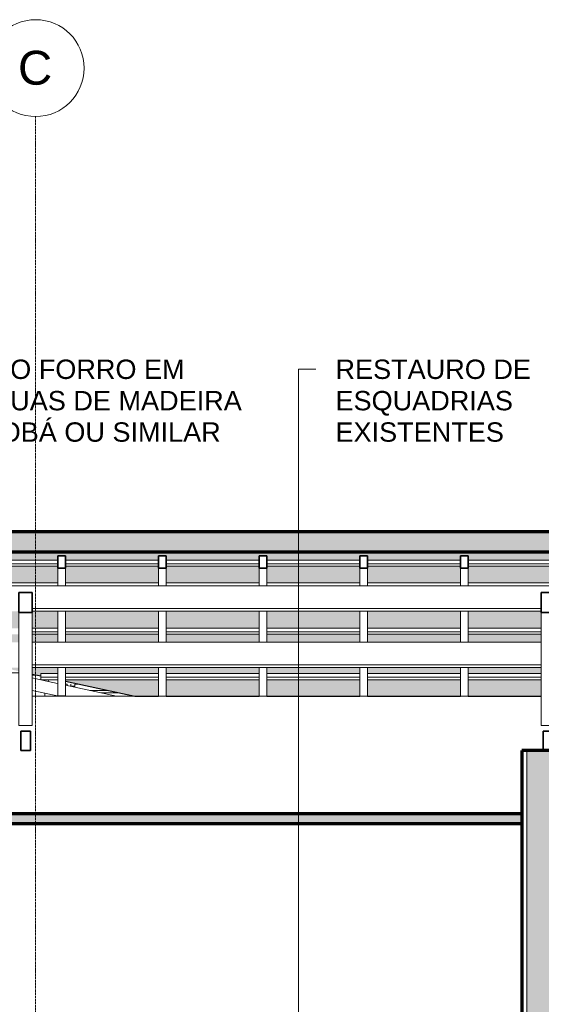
# Model space of a CAD drawing. Header units: millimetres. Extents: x -21497 to 35032, y -1993 to 8822.
# Tile 20 of 25: x 15792 to 18484, y 3738 to 8822. Entities that reach past the tile are written whole.
import ezdxf

# ---------------------------------------------------------------- set-up
doc = ezdxf.new("R2010")
doc.units = ezdxf.units.MM
doc.linetypes.add('_Traço - ponto', pattern=[16, 12, -2, 0, -2])
for name, color, linetype, lineweight in [('A-CLNG', 13, 'Continuous', 25), ('A-CLNG-PATT', 13, 'Continuous', 25), ('A-GENM', 13, 'Continuous', 18), ('A-GLAZ-CWMG', 51, 'Continuous', 18), ('A-ROOF', 132, 'Continuous', 25), ('A-ROOF-PATT', 132, 'Continuous', 25), ('A-WALL', 113, 'Continuous', 18), ('A-WALL-PATT', 111, 'Continuous', 70), ('G-ANNO-TEXT', 231, 'Continuous', 9), ('S-GRID', 1, 'Continuous', 9), ('S-GRID-IDEN', 1, 'Continuous', 9)]:
    doc.layers.add(name, color=color, linetype=linetype, lineweight=lineweight)
doc.styles.add('Arial_2', font='arial.ttf', dxfattribs={"height": 175})
doc.styles.add('Arial_3', font='arial.ttf', dxfattribs={"height": 100})

# ---------------------------------------------------------------- blocks, each defined once
blk = doc.blocks.new('Rectangular Mullion - 6x12 cm-3933961-CORTE F - MANTER _ CONSTRUIR')
at = {"layer": 'A-GLAZ-CWMG'}
for p, q in [((-12145.7, 5607.9), (-9518.5, 5607.9)), ((-9518.5, 5491.5), (-12145.7, 5491.5)), ((-12145.7, 5477), (-9518.5, 5477))]:
    blk.add_line(p, q, dxfattribs=at)
blk = doc.blocks.new('Rectangular Mullion - 2x5 cm-4253630-CORTE F - MANTER _ CONSTRUIR')
at = {"layer": 'A-GLAZ-CWMG'}
for p, q in [((-12101.2, 5426.5), (-12101.2, 5445.9)), ((-12101.2, 5445.9), (-12014, 5445.9)), ((-11974, 5445.9), (-11494.5, 5445.9)), ((-11454.5, 5445.9), (-10975, 5445.9)), ((-10935, 5445.9), (-10455.5, 5445.9)), ((-10415.5, 5445.9), (-9936, 5445.9)), ((-9896, 5445.9), (-9518.5, 5445.9)), ((-12101.2, 5414.3), (-12101.2, 5426.5)), ((-12014, 5426.5), (-12101.2, 5426.5)), ((-12101.2, 5414.3), (-12014, 5414.3)), ((-11494.5, 5426.5), (-11974, 5426.5)), ((-11974, 5414.3), (-11494.5, 5414.3)), ((-10975, 5426.5), (-11454.5, 5426.5)), ((-11454.5, 5414.3), (-10975, 5414.3)), ((-10455.5, 5426.5), (-10935, 5426.5)), ((-10935, 5414.3), (-10455.5, 5414.3)), ((-9936, 5426.5), (-10415.5, 5426.5)), ((-10415.5, 5414.3), (-9936, 5414.3)), ((-9518.5, 5426.5), (-9896, 5426.5)), ((-9896, 5414.3), (-9518.5, 5414.3))]:
    blk.add_line(p, q, dxfattribs=at)
blk = doc.blocks.new('Rectangular Mullion - 2x5 cm-4253632-CORTE F - MANTER _ CONSTRUIR')
at = {"layer": 'A-GLAZ-CWMG'}
for p, q in [((-12062.4, 5414.2), (-12064.4, 5405.3)), ((-12064.4, 5405.3), (-12015.5, 5394.7)), ((-12015.5, 5394.7), (-12014, 5401.5))]:
    blk.add_line(p, q, dxfattribs=at)
blk = doc.blocks.new('Rectangular Mullion - 2x5 cm-4253634-CORTE F - MANTER _ CONSTRUIR')
at = {"layer": 'A-GLAZ-CWMG'}
for p, q in [((-11966.4, 5391), (-11974, 5391)), ((-11904.2, 5391), (-11926.4, 5391))]:
    blk.add_line(p, q, dxfattribs=at)
blk = doc.blocks.new('Rectangular Mullion - 2x5 cm-4253668-CORTE F - MANTER _ CONSTRUIR')
at = {"layer": 'A-GLAZ-CWMG'}
for p, q in [((-12145.7, 5680.1), (-12014, 5680.1)), ((-12014, 5660.7), (-12145.7, 5660.7)), ((-12145.7, 5648.5), (-12014, 5648.5)), ((-11974, 5680.1), (-11494.5, 5680.1)), ((-11494.5, 5660.7), (-11974, 5660.7)), ((-11974, 5648.5), (-11494.5, 5648.5)), ((-11454.5, 5680.1), (-10975, 5680.1)), ((-10975, 5660.7), (-11454.5, 5660.7)), ((-11454.5, 5648.5), (-10975, 5648.5)), ((-10935, 5680.1), (-10455.5, 5680.1)), ((-10455.5, 5660.7), (-10935, 5660.7)), ((-10935, 5648.5), (-10455.5, 5648.5)), ((-10415.5, 5680.1), (-9936, 5680.1)), ((-9936, 5660.7), (-10415.5, 5660.7)), ((-10415.5, 5648.5), (-9936, 5648.5)), ((-9896, 5680.1), (-9518.5, 5680.1)), ((-9518.5, 5660.7), (-9896, 5660.7)), ((-9896, 5648.5), (-9518.5, 5648.5))]:
    blk.add_line(p, q, dxfattribs=at)
blk = doc.blocks.new('Rectangular Mullion - 2x5 cm-4253670-CORTE F - MANTER _ CONSTRUIR')
at = {"layer": 'A-GLAZ-CWMG'}
for p, q in [((-12493.5, 5914.3), (-12014, 5914.3)), ((-11974, 5914.3), (-11494.5, 5914.3)), ((-11454.5, 5914.3), (-10975, 5914.3)), ((-10935, 5914.3), (-10455.5, 5914.3)), ((-10415.5, 5914.3), (-9936, 5914.3)), ((-9896, 5914.3), (-9416.6, 5914.3))]:
    blk.add_line(p, q, dxfattribs=at)
blk = doc.blocks.new('Rectangular Mullion - 2x5 cm-4253671-CORTE F - MANTER _ CONSTRUIR')
at = {"layer": 'A-GLAZ-CWMG'}
for p, q in [((-12493.5, 6031.4), (-12014, 6031.4)), ((-12014, 6012), (-12493.5, 6012)), ((-12493.5, 5999.8), (-12014, 5999.8)), ((-11974, 6031.4), (-11494.5, 6031.4)), ((-11494.5, 6012), (-11974, 6012)), ((-11974, 5999.8), (-11494.5, 5999.8)), ((-11454.5, 6031.4), (-10975, 6031.4)), ((-10975, 6012), (-11454.5, 6012)), ((-11454.5, 5999.8), (-10975, 5999.8)), ((-10935, 6031.4), (-10455.5, 6031.4)), ((-10455.5, 6012), (-10935, 6012)), ((-10935, 5999.8), (-10455.5, 5999.8)), ((-10415.5, 6031.4), (-9936, 6031.4)), ((-9936, 6012), (-10415.5, 6012)), ((-10415.5, 5999.8), (-9936, 5999.8)), ((-9896, 6031.4), (-9416.6, 6031.4)), ((-9416.6, 6012), (-9896, 6012)), ((-9896, 5999.8), (-9416.6, 5999.8))]:
    blk.add_line(p, q, dxfattribs=at)
blk = doc.blocks.new('Rectangular Mullion - 6x12 cm-3933962-CORTE F - MANTER _ CONSTRUIR')
at = {"layer": 'A-GLAZ-CWMG'}
for p, q in [((-14592.2, 5899), (-6390.1, 5899)), ((-9518.5, 5782.6), (-12145.7, 5782.6)), ((-12145.7, 5768), (-9518.5, 5768))]:
    blk.add_line(p, q, dxfattribs=at)
blk = doc.blocks.new('Rectangular Mullion - 4x6_3-3931054-CORTE F - MANTER _ CONSTRUIR')
at = {"layer": 'A-GLAZ-CWMG', "lineweight": 35}
for p, q in [((-8357.6, 6054.5), (-8377.6, 6054.5)), ((-8377.6, 6054.5), (-8377.6, 5989.6)), ((-8337.6, 6054.5), (-8357.6, 6054.5)), ((-8337.6, 5989.6), (-8337.6, 6054.5)), ((-8377.6, 5989.6), (-8337.6, 5989.6))]:
    blk.add_line(p, q, dxfattribs=at)
at = {"layer": 'A-GLAZ-CWMG'}
for p, q in [((-8377.6, 5899), (-8377.6, 5989.6)), ((-8337.6, 5899), (-8337.6, 5989.6)), ((-8377.6, 5607.9), (-8377.6, 5767.5)), ((-8337.6, 5607.9), (-8337.6, 5767.5)), ((-8377.6, 5328.7), (-8377.6, 5477)), ((-8337.6, 5328.7), (-8337.6, 5477))]:
    blk.add_line(p, q, dxfattribs=at)
blk = doc.blocks.new('Rectangular Mullion - 4x6_3-3931055-CORTE F - MANTER _ CONSTRUIR')
at = {"layer": 'A-GLAZ-CWMG', "lineweight": 35}
for p, q in [((-11994, 6054.5), (-12014, 6054.5)), ((-12014, 6054.5), (-12014, 5989.6)), ((-11974, 6054.5), (-11994, 6054.5)), ((-11974, 5989.6), (-11974, 6054.5)), ((-12014, 5989.6), (-11974, 5989.6))]:
    blk.add_line(p, q, dxfattribs=at)
at = {"layer": 'A-GLAZ-CWMG'}
for p, q in [((-12014, 5899), (-12014, 5989.6)), ((-11974, 5899), (-11974, 5989.6)), ((-12014, 5607.9), (-12014, 5767.5)), ((-11974, 5607.9), (-11974, 5767.5)), ((-12014, 5330), (-12014, 5477)), ((-11974, 5330), (-11974, 5477)), ((-11974, 5330), (-12014, 5330))]:
    blk.add_line(p, q, dxfattribs=at)
blk = doc.blocks.new('Rectangular Mullion - 4x6_3-V19-CORTE F - MANTER _ CONSTRUIR')
at = {"layer": 'A-GLAZ-CWMG'}
for p, q in [((-12145.7, 5423), (-12064.4, 5405.3)), ((-12015.5, 5394.7), (-12014, 5394.4)), ((-12008.4, 5328.7), (-12145.7, 5358.5)), ((-11974, 5385.7), (-11711.3, 5328.7))]:
    blk.add_line(p, q, dxfattribs=at)
blk = doc.blocks.new('Rectangular Mullion - 4x6_3-3931222-CORTE F - MANTER _ CONSTRUIR')
at = {"layer": 'A-GLAZ-CWMG'}
for p, q in [((-11966.4, 5391), (-11966.4, 5384.1)), ((-11946.4, 5380.6), (-11946.4, 5391)), ((-11926.4, 5380.6), (-11926.4, 5391)), ((-11946.4, 5380.6), (-11950.5, 5380.6)), ((-11926.4, 5380.6), (-11946.4, 5380.6)), ((-11926.4, 5375.4), (-11926.4, 5380.6))]:
    blk.add_line(p, q, dxfattribs=at)
blk = doc.blocks.new('Rectangular Mullion - 6x12 cm-4252792-CORTE F - MANTER _ CONSTRUIR')
at = {"layer": 'A-GLAZ-CWMG'}
for p, q in [((-12215.7, 5450.1), (-12270.8, 5450.1)), ((-12477.3, 5428.4), (-12477.3, 5430.4)), ((-12420.5, 5418.1), (-12420.5, 5416)), ((-12119.7, 5437.8), (-12145.7, 5437.8))]:
    blk.add_line(p, q, dxfattribs=at)
blk = doc.blocks.new('tesoura - tesoura-4026580-CORTE F - MANTER _ CONSTRUIR')
at = {"layer": 'A-GENM', "lineweight": 35}
for p, q in [((-9448.5, 5863.8), (-9518.5, 5863.8)), ((-9518.5, 5863.8), (-9518.5, 5760.8)), ((-9448.5, 5760.8), (-9448.5, 5863.8)), ((-9518.5, 5760.8), (-9448.5, 5760.8)), ((-9458.5, 5147.8), (-9508.5, 5147.8)), ((-9508.5, 5147.8), (-9508.5, 5047.8)), ((-9458.5, 5047.8), (-9458.5, 5147.8)), ((-9508.5, 5047.8), (-9458.5, 5047.8))]:
    blk.add_line(p, q, dxfattribs=at)
at = {"layer": 'A-GENM'}
for p, q in [((-9518.5, 5177.3), (-9518.5, 5760.8)), ((-9448.5, 5760.8), (-9448.5, 5177.3)), ((-9518.5, 5177.3), (-9448.5, 5177.3))]:
    blk.add_line(p, q, dxfattribs=at)
blk = doc.blocks.new('tesoura1 - tesoura-4027799-CORTE F - MANTER _ CONSTRUIR')
at = {"layer": 'A-GENM', "lineweight": 35}
for p, q in [((-12145.7, 5863.8), (-12215.7, 5863.8)), ((-12215.7, 5863.8), (-12215.7, 5760.8)), ((-12145.7, 5760.8), (-12145.7, 5863.8)), ((-12215.7, 5760.8), (-12145.7, 5760.8)), ((-12155.7, 5147.8), (-12205.7, 5147.8)), ((-12205.7, 5147.8), (-12205.7, 5047.8)), ((-12155.7, 5047.8), (-12155.7, 5147.8)), ((-12205.7, 5047.8), (-12155.7, 5047.8))]:
    blk.add_line(p, q, dxfattribs=at)
at = {"layer": 'A-GENM'}
for p, q in [((-12215.7, 5177.3), (-12215.7, 5760.8)), ((-12145.7, 5760.8), (-12145.7, 5177.3)), ((-12215.7, 5177.3), (-12145.7, 5177.3))]:
    blk.add_line(p, q, dxfattribs=at)
blk = doc.blocks.new('Rectangular Mullion - 6x12 cm-4252868-CORTE F - MANTER _ CONSTRUIR')
at = {"layer": 'A-GLAZ-CWMG'}
for p, q in [((-12081.5, 5344.6), (-12081.5, 5328.7)), ((-11754.9, 5358.6), (-11849.1, 5358.6)), ((-11698.1, 5346.3), (-11792.3, 5346.3))]:
    blk.add_line(p, q, dxfattribs=at)
blk = doc.blocks.new('Grid - Head Grid-11506-CORTE F - MANTER _ CONSTRUIR')
at = {"layer": 'S-GRID-IDEN'}
blk.add_circle((-673.5, 8571.9), 250, dxfattribs=at)

msp = doc.modelspace()

# ---------------------------------------------------------------- hatches: boundary and pattern name
at = {"layer": 'A-CLNG-PATT', "lineweight": 18}
msp.add_hatch(color=171, dxfattribs=at).paths.add_polyline_path([(10003.874, 4671.934), (18383.874, 4671.934), (18383.874, 4721.934), (10003.874, 4721.934), (10003.874, 4687.267)], flags=0)
at = {"layer": 'A-ROOF-PATT', "lineweight": 18}
msp.add_hatch(color=171, dxfattribs=at).paths.add_polyline_path([(9396.725, 5328.7), (12891.04, 6086.799), (12944.763, 6075.143), (21654.619, 6075.143), (24320.256, 5328.765), (24347.219, 5425.061), (21657.364, 6178.221), (12941.3, 6178.221), (12891.04, 6189.125), (9369.9, 5425.206), (9390.837, 5328.7)], flags=0)
at = {"layer": 'A-ROOF-PATT'}
h = msp.add_hatch(color=151, dxfattribs=at)
h.paths.add_polyline_path([(23475.686, 5328.765), (23530.593, 5328.765), (23301.266, 5392.976), (23301.266, 5328.765), (23399.483, 5328.765)], flags=0)
h.paths.add_polyline_path([(20703.793, 5328.765), (21183.288, 5328.765), (21183.288, 5414.337), (20703.793, 5414.337)], flags=0)
h.paths.add_polyline_path([(23009.342, 5328.765), (23261.266, 5328.765), (23261.266, 5404.176), (23224.978, 5414.337), (22781.772, 5414.337), (22781.772, 5328.765)], flags=0)
h.paths.add_polyline_path([(22741.772, 5328.765), (22741.772, 5414.337), (22262.277, 5414.337), (22262.277, 5328.765), (22740.368, 5328.765)], flags=0)
h.paths.add_polyline_path([(21223.288, 5328.765), (21702.782, 5328.765), (21702.782, 5414.337), (21223.288, 5414.337)], flags=0)
h.paths.add_polyline_path([(20663.793, 5328.765), (20663.793, 5414.337), (20184.299, 5414.337), (20184.299, 5328.765), (20534.416, 5328.765)], flags=0)
h.paths.add_polyline_path([(24320.256, 5328.765), (23945.345, 5433.74), (23945.345, 5414.337), (23940.536, 5414.337), (24246.151, 5328.765), (24320.25, 5328.765)], flags=0)
h.paths.add_polyline_path([(22005.051, 5328.765), (22222.277, 5328.765), (22222.277, 5414.337), (21742.782, 5414.337), (21742.782, 5328.765), (21821.222, 5328.765)], flags=0)
h.paths.add_polyline_path([(20144.299, 5328.765), (20144.299, 5414.337), (19664.804, 5414.337), (19664.804, 5328.765), (19799.098, 5328.765)], flags=0)
h.paths.add_polyline_path([(17960.805, 5328.765), (18066.32, 5328.765), (18066.32, 5414.337), (17586.826, 5414.337), (17586.826, 5328.765), (17593.146, 5328.765)], flags=0)
h.paths.add_polyline_path([(18106.32, 5328.765), (18483.874, 5328.765), (18483.874, 5414.337), (18106.32, 5414.337)], flags=0)
h.paths.add_polyline_path([(16507.836, 5328.765), (16507.836, 5414.337), (16028.342, 5414.337), (16028.342, 5406.154), (16385.055, 5328.765), (16490.17, 5328.765)], flags=0)
h.paths.add_polyline_path([(16582.084, 5328.765), (17027.331, 5328.765), (17027.331, 5414.337), (16547.836, 5414.337), (16547.836, 5328.765)], flags=0)
h.paths.add_polyline_path([(18553.874, 5328.765), (18585.815, 5328.765), (18585.815, 5414.337), (18553.874, 5414.337)], flags=0)
h.paths.add_polyline_path([(19624.804, 5328.765), (19624.804, 5414.337), (19145.309, 5414.337), (19145.309, 5328.765), (19431.44, 5328.765)], flags=0)
h.paths.add_polyline_path([(18696.122, 5328.765), (19105.309, 5328.765), (19105.309, 5414.337), (18625.815, 5414.337), (18625.815, 5328.765)], flags=0)
h.paths.add_polyline_path([(17067.331, 5328.765), (17546.826, 5328.765), (17546.826, 5414.337), (17067.331, 5414.337), (17067.331, 5362.394)], flags=0)
h.paths.add_polyline_path([(15901.192, 5433.74), (15901.192, 5445.867), (15988.342, 5445.867), (15988.342, 5476.967), (15856.62, 5476.967), (15856.62, 5443.41)], flags=0)
h.paths.add_polyline_path([(23054.694, 5445.867), (23112.373, 5445.867), (23001.3, 5476.967), (22781.772, 5476.967), (22781.772, 5445.867), (23009.342, 5445.867)], flags=0)
h.paths.add_polyline_path([(22740.368, 5445.867), (22741.772, 5445.867), (22741.772, 5476.967), (22262.277, 5476.967), (22262.277, 5445.867), (22450.156, 5445.867)], flags=0)
h.paths.add_polyline_path([(16122.511, 5445.867), (16507.836, 5445.867), (16507.836, 5476.967), (16028.342, 5476.967), (16028.342, 5445.867)], flags=0)
h.paths.add_polyline_path([(19063.781, 5445.867), (19105.309, 5445.867), (19105.309, 5476.967), (18625.815, 5476.967), (18625.815, 5445.867), (18696.122, 5445.867)], flags=0)
h.paths.add_polyline_path([(21821.222, 5445.867), (22222.277, 5445.867), (22222.277, 5476.967), (21742.782, 5476.967), (21742.782, 5445.867)], flags=0)
h.paths.add_polyline_path([(21702.782, 5445.867), (21702.782, 5476.967), (21223.288, 5476.967), (21223.288, 5445.867), (21637.392, 5445.867)], flags=0)
h.paths.add_polyline_path([(18328.463, 5445.867), (18483.874, 5445.867), (18483.874, 5476.967), (18106.32, 5476.967), (18106.32, 5445.867)], flags=0)
h.paths.add_polyline_path([(19145.309, 5445.867), (19624.804, 5445.867), (19624.804, 5476.967), (19145.309, 5476.967)], flags=0)
h.paths.add_polyline_path([(16547.836, 5445.867), (17027.331, 5445.867), (17027.331, 5476.967), (16547.836, 5476.967)], flags=0)
h.paths.add_polyline_path([(21183.288, 5445.867), (21183.288, 5476.967), (20703.793, 5476.967), (20703.793, 5445.867), (20902.075, 5445.867)], flags=0)
h.paths.add_polyline_path([(20663.793, 5445.867), (20663.793, 5476.967), (20184.299, 5476.967), (20184.299, 5445.867), (20534.416, 5445.867)], flags=0)
h.paths.add_polyline_path([(23827.93, 5445.867), (23856.412, 5445.867), (23859.729, 5457.712), (23447.351, 5573.178), (23442.029, 5553.919), (23690.872, 5484.243)], flags=0)
h.paths.add_polyline_path([(18066.32, 5445.867), (18066.32, 5476.967), (17586.826, 5476.967), (17586.826, 5445.867), (17960.805, 5445.867)], flags=0)
h.paths.add_polyline_path([(20144.299, 5445.867), (20144.299, 5476.967), (19664.804, 5476.967), (19664.804, 5445.867), (19799.098, 5445.867)], flags=0)
h.paths.add_polyline_path([(17067.331, 5445.867), (17546.826, 5445.867), (17546.826, 5476.967), (17067.331, 5476.967)], flags=0)
h.paths.add_polyline_path([(18553.874, 5445.867), (18585.815, 5445.867), (18585.815, 5476.967), (18553.874, 5476.967)], flags=0)
h.paths.add_polyline_path([(15786.62, 5458.596), (15786.62, 5476.967), (15701.945, 5476.967), (15785.831, 5458.768)], flags=0)
h.paths.add_polyline_path([(23393.815, 5567.419), (23399.203, 5586.66), (23108.904, 5667.943), (23108.904, 5648.541), (23104.095, 5648.541), (23276.386, 5600.299), (23301.266, 5600.299), (23301.266, 5593.333), (23393.81, 5567.42)], flags=0)
h.paths.add_polyline_path([(19624.804, 5607.936), (19624.804, 5648.541), (19145.309, 5648.541), (19145.309, 5607.936), (19431.44, 5607.936)], flags=0)
h.paths.add_polyline_path([(19664.804, 5607.936), (20144.299, 5607.936), (20144.299, 5648.541), (19664.804, 5648.541)], flags=0)
h.paths.add_polyline_path([(16547.836, 5607.936), (17027.331, 5607.936), (17027.331, 5648.541), (16547.836, 5648.541)], flags=0)
h.paths.add_polyline_path([(22015.255, 5607.936), (22222.277, 5607.936), (22222.277, 5648.541), (21742.782, 5648.541), (21742.782, 5607.936), (22005.051, 5607.936)], flags=0)
h.paths.add_polyline_path([(16507.836, 5607.936), (16507.836, 5648.541), (16028.342, 5648.541), (16028.342, 5607.936), (16490.17, 5607.936)], flags=0)
h.paths.add_polyline_path([(21183.288, 5607.936), (21183.288, 5648.541), (20703.793, 5648.541), (20703.793, 5607.936), (20902.075, 5607.936)], flags=0)
h.paths.add_polyline_path([(17960.805, 5607.936), (18066.32, 5607.936), (18066.32, 5648.541), (17586.826, 5648.541), (17586.826, 5607.936), (17593.146, 5607.936)], flags=0)
h.paths.add_polyline_path([(15988.342, 5607.936), (15988.342, 5648.541), (15856.62, 5648.541), (15856.62, 5607.936)], flags=0)
h.paths.add_polyline_path([(22262.277, 5607.936), (22533.553, 5607.936), (22388.537, 5648.541), (22262.277, 5648.541)], flags=0)
h.paths.add_polyline_path([(15786.62, 5607.936), (15786.62, 5648.541), (15508.847, 5648.541), (15508.847, 5607.936), (15754.852, 5607.936)], flags=0)
h.paths.add_polyline_path([(20534.416, 5607.936), (20663.793, 5607.936), (20663.793, 5648.541), (20184.299, 5648.541), (20184.299, 5607.936)], flags=0)
h.paths.add_polyline_path([(21223.288, 5607.936), (21702.782, 5607.936), (21702.782, 5648.541), (21223.288, 5648.541)], flags=0)
h.paths.add_polyline_path([(17225.487, 5607.936), (17546.826, 5607.936), (17546.826, 5648.541), (17067.331, 5648.541), (17067.331, 5607.936)], flags=0)
h.paths.add_polyline_path([(15098.266, 5607.936), (15468.847, 5607.936), (15468.847, 5648.541), (14989.353, 5648.541), (14989.353, 5631.565)], flags=0)
h.paths.add_polyline_path([(18625.815, 5607.936), (19105.309, 5607.936), (19105.309, 5648.541), (18625.815, 5648.541)], flags=0)
h.paths.add_polyline_path([(18106.32, 5607.936), (18483.874, 5607.936), (18483.874, 5648.541), (18106.32, 5648.541)], flags=0)
h.paths.add_polyline_path([(18585.815, 5607.936), (18585.815, 5648.541), (18553.874, 5648.541), (18553.874, 5607.936)], flags=0)
h.paths.add_polyline_path([(14949.353, 5640.243), (14949.353, 5648.541), (14911.108, 5648.541)], flags=0)
h.paths.add_polyline_path([(14821.674, 5667.943), (14821.674, 5680.07), (14949.353, 5680.07), (14949.353, 5768.01), (14469.858, 5767.47), (14469.858, 5744.271), (14751.71, 5683.122)], flags=0)
h.paths.add_polyline_path([(20902.075, 5680.07), (21183.288, 5680.07), (21183.288, 5768.01), (20703.793, 5767.47), (20703.793, 5680.07)], flags=0)
h.paths.add_polyline_path([(21269.733, 5680.07), (21702.782, 5680.07), (21702.782, 5768.01), (21223.288, 5767.47), (21223.288, 5680.07)], flags=0)
h.paths.add_polyline_path([(20663.793, 5680.07), (20663.793, 5768.01), (20184.299, 5767.47), (20184.299, 5680.07), (20534.416, 5680.07)], flags=0)
h.paths.add_polyline_path([(17960.805, 5680.07), (18066.32, 5680.07), (18066.32, 5768.01), (17586.826, 5767.47), (17586.826, 5680.07), (17593.146, 5680.07)], flags=0)
h.paths.add_polyline_path([(21742.782, 5680.07), (22222.277, 5680.07), (22222.277, 5695.093), (21961.862, 5768.01), (21742.782, 5767.47), (21742.782, 5765.758)], flags=0)
h.paths.add_polyline_path([(18106.32, 5680.07), (18483.874, 5680.07), (18483.874, 5768.01), (18106.32, 5767.47)], flags=0)
h.paths.add_polyline_path([(23054.694, 5680.07), (23065.594, 5680.07), (22986.824, 5702.126), (22981.503, 5682.866), (22991.489, 5680.07)], flags=0)
h.paths.add_polyline_path([(20144.299, 5680.07), (20144.299, 5768.01), (19664.804, 5767.47), (19664.804, 5680.07), (19799.098, 5680.07)], flags=0)
h.paths.add_polyline_path([(19063.781, 5680.07), (19105.309, 5680.07), (19105.309, 5768.01), (18625.815, 5767.47), (18625.815, 5680.07), (18696.122, 5680.07)], flags=0)
h.paths.add_polyline_path([(16122.511, 5680.07), (16507.836, 5680.07), (16507.836, 5768.01), (16028.342, 5767.47), (16028.342, 5680.07)], flags=0)
h.paths.add_polyline_path([(22275.931, 5680.07), (22262.277, 5683.893), (22262.277, 5680.07)], flags=0)
h.paths.add_polyline_path([(17546.826, 5680.07), (17546.826, 5768.01), (17067.331, 5767.47), (17067.331, 5680.07), (17225.487, 5680.07)], flags=0)
h.paths.add_polyline_path([(19624.804, 5680.07), (19624.804, 5768.01), (19145.309, 5767.47), (19145.309, 5680.07), (19431.44, 5680.07)], flags=0)
h.paths.add_polyline_path([(16547.836, 5680.07), (17027.331, 5680.07), (17027.331, 5768.01), (16547.836, 5767.47)], flags=0)
h.paths.add_polyline_path([(15988.342, 5680.07), (15988.342, 5768.01), (15856.62, 5767.47), (15856.62, 5680.07)], flags=0)
h.paths.add_polyline_path([(18585.815, 5680.07), (18585.815, 5768.01), (18553.874, 5767.47), (18553.874, 5680.07)], flags=0)
h.paths.add_polyline_path([(15786.62, 5680.07), (15786.62, 5768.01), (15508.847, 5767.47), (15508.847, 5680.07), (15754.852, 5680.07)], flags=0)
h.paths.add_polyline_path([(14989.353, 5680.07), (15468.847, 5680.07), (15468.847, 5768.01), (14989.353, 5767.47), (14989.353, 5713.191)], flags=0)
h.paths.add_polyline_path([(22933.289, 5696.366), (22938.676, 5715.607), (22526.298, 5831.073), (22520.976, 5811.814), (22756.892, 5745.757), (22781.772, 5745.757), (22781.772, 5738.791), (22933.283, 5696.368)], flags=0)
h.paths.add_polyline_path([(14429.858, 5752.949), (14429.858, 5768.01), (14362.927, 5767.47)], flags=0)
h.paths.add_polyline_path([(22472.762, 5825.314), (22478.15, 5844.555), (22272.462, 5902.147), (22272.462, 5882.744), (22267.653, 5882.744), (22472.757, 5825.315)], flags=0)
h.paths.add_polyline_path([(13742.156, 5902.147), (13742.156, 5914.274), (13910.363, 5914.274), (13910.363, 5999.846), (13430.869, 5999.846), (13430.869, 5969.682), (13472.883, 5960.566)], flags=0)
h.paths.add_polyline_path([(18043.119, 5914.274), (18066.32, 5914.274), (18066.32, 5999.846), (17586.826, 5999.846), (17586.826, 5914.274)], flags=0)
h.paths.add_polyline_path([(18106.32, 5914.274), (18585.815, 5914.274), (18585.815, 5999.846), (18106.32, 5999.846), (18106.32, 5989.609)], flags=0)
h.paths.add_polyline_path([(18625.815, 5914.274), (19105.309, 5914.274), (19105.309, 5999.846), (18625.815, 5999.846), (18625.815, 5989.609)], flags=0)
h.paths.add_polyline_path([(14429.858, 5914.274), (14429.858, 5999.846), (13950.363, 5999.846), (13950.363, 5914.274), (14212.206, 5914.274)], flags=0)
h.paths.add_polyline_path([(14469.858, 5914.274), (14949.353, 5914.274), (14949.353, 5999.846), (14469.858, 5999.846), (14469.858, 5989.609)], flags=0)
h.paths.add_polyline_path([(20184.299, 5914.274), (20663.793, 5914.274), (20663.793, 5999.846), (20184.299, 5999.846), (20184.299, 5989.609)], flags=0)
h.paths.add_polyline_path([(14989.353, 5914.274), (15468.847, 5914.274), (15468.847, 5999.846), (14989.353, 5999.846), (14989.353, 5989.609)], flags=0)
h.paths.add_polyline_path([(17027.331, 5914.274), (17027.331, 5999.846), (16547.836, 5999.846), (16547.836, 5914.274), (17004.129, 5914.274)], flags=0)
h.paths.add_polyline_path([(20144.299, 5914.274), (20144.299, 5999.846), (19664.804, 5999.846), (19664.804, 5914.274), (20121.097, 5914.274)], flags=0)
h.paths.add_polyline_path([(15508.847, 5914.274), (15988.342, 5914.274), (15988.342, 5999.846), (15508.847, 5999.846), (15508.847, 5989.609)], flags=0)
h.paths.add_polyline_path([(19624.804, 5914.274), (19624.804, 5999.846), (19145.309, 5999.846), (19145.309, 5914.274), (19601.602, 5914.274)], flags=0)
h.paths.add_polyline_path([(16028.342, 5914.274), (16507.836, 5914.274), (16507.836, 5999.846), (16028.342, 5999.846), (16028.342, 5989.609)], flags=0)
h.paths.add_polyline_path([(17546.826, 5914.274), (17546.826, 5999.846), (17067.331, 5999.846), (17067.331, 5914.274), (17523.624, 5914.274)], flags=0)
h.paths.add_polyline_path([(22155.048, 5914.274), (22229.152, 5914.274), (22065.771, 5960.021), (22060.45, 5940.761), (22065.771, 5939.271)], flags=0)
h.paths.add_polyline_path([(20703.793, 5914.274), (21183.288, 5914.274), (21183.288, 5999.846), (20703.793, 5999.846), (20703.793, 5989.609)], flags=0)
h.paths.add_polyline_path([(21993.466, 5914.274), (22005.213, 5956.227), (22012.236, 5954.261), (22017.623, 5973.502), (21854.242, 6019.249), (21854.242, 5999.846), (21742.782, 5999.846), (21742.782, 5967.995), (21934.645, 5914.274), (21988.226, 5914.274)], flags=0)
h.paths.add_polyline_path([(21223.288, 5914.274), (21609.036, 5914.274), (21593.647, 5987.527), (21673.026, 5987.527), (21702.782, 5979.195), (21702.782, 5999.846), (21223.288, 5999.846), (21223.288, 5989.609)], flags=0)
h.paths.add_polyline_path([(13390.869, 5978.36), (13390.869, 5999.846), (13291.831, 5999.846), (13339.019, 5989.609)], flags=0)
h.paths.add_polyline_path([(13202.398, 6019.249), (13202.398, 6031.376), (13390.869, 6031.376), (13390.869, 6054.547), (13430.869, 6054.547), (13430.869, 6031.376), (13910.363, 6031.376), (13910.363, 6054.547), (13950.363, 6054.547), (13950.363, 6031.376), (14429.858, 6031.376), (14429.858, 6054.547), (14469.858, 6054.547), (14469.858, 6031.376), (14949.353, 6031.376), (14949.353, 6054.547), (14989.353, 6054.547), (14989.353, 6031.376), (15468.847, 6031.376), (15468.847, 6054.547), (15508.847, 6054.547), (15508.847, 6031.376), (15988.342, 6031.376), (15988.342, 6054.547), (16028.342, 6054.547), (16028.342, 6031.376), (16507.836, 6031.376), (16507.836, 6054.547), (16547.836, 6054.547), (16547.836, 6031.376), (17027.331, 6031.376), (17027.331, 6054.547), (17067.331, 6054.547), (17067.331, 6031.376), (17546.826, 6031.376), (17546.826, 6054.547), (17586.826, 6054.547), (17586.826, 6031.376), (18066.32, 6031.376), (18066.32, 6054.547), (18106.32, 6054.547), (18106.32, 6031.376), (18585.815, 6031.376), (18585.815, 6054.547), (18625.815, 6054.547), (18625.815, 6031.376), (19105.309, 6031.376), (19105.309, 6054.547), (19145.309, 6054.547), (19145.309, 6031.376), (19624.804, 6031.376), (19624.804, 6054.547), (19664.804, 6054.547), (19664.804, 6031.376), (20144.299, 6031.376), (20144.299, 6054.547), (20184.299, 6054.547), (20184.299, 6031.376), (20663.793, 6031.376), (20663.793, 6054.547), (20703.793, 6054.547), (20703.793, 6031.376), (21183.288, 6031.376), (21183.288, 6054.547), (21223.288, 6054.547), (21223.288, 6031.376), (21702.782, 6031.376), (21702.782, 6036.674), (21742.782, 6036.674), (21742.782, 6031.376), (21810.932, 6031.376), (21654.619, 6075.143), (12944.763, 6075.143), (13181.241, 6023.839)], flags=0)
at = {"layer": 'A-WALL-PATT'}
msp.add_hatch(color=256, dxfattribs=at).paths.add_polyline_path([(18558.874, 0), (18558.874, 5048.7), (18408.874, 5048.7), (18408.874, 0)], flags=0)

# ---------------------------------------------------------------- linework, layer by layer
at = {"layer": 'A-CLNG', "color": 7, "lineweight": 70}
for p, q in [((18383.874, 4721.934), (10003.874, 4721.934)), ((10003.874, 4671.934), (18383.874, 4671.934))]:
    msp.add_line(p, q, dxfattribs=at)
at = {"layer": 'A-ROOF', "color": 7, "lineweight": 70}
for p, q in [((21657.364, 6178.221), (12941.3, 6178.221)), ((12944.763, 6075.143), (21654.619, 6075.143))]:
    msp.add_line(p, q, dxfattribs=at)
at = {"layer": 'A-ROOF', "color": 5}
for p, q in [((15856.62, 5443.41), (15901.192, 5433.74)), ((16028.342, 5406.154), (16385.055, 5328.765)), ((16385.055, 5328.765), (16507.836, 5328.765)), ((16547.836, 5328.765), (17027.331, 5328.765)), ((17067.331, 5328.765), (17546.826, 5328.765)), ((17586.826, 5328.765), (18066.32, 5328.765)), ((18106.32, 5328.765), (18483.874, 5328.765))]:
    msp.add_line(p, q, dxfattribs=at)
at = {"layer": 'A-WALL'}
for p, q in [((18483.874, 5328.7), (15856.62, 5328.7)), ((18386.374, 5048.7), (18386.374, 0)), ((18408.874, 5048.7), (18408.874, 0))]:
    msp.add_line(p, q, dxfattribs=at)
at = {"layer": 'A-WALL', "lineweight": 70}
for p, q in [((18383.874, 5048.7), (18383.874, 1030)), ((18583.874, 5048.7), (18383.874, 5048.7))]:
    msp.add_line(p, q, dxfattribs=at)
at = {"layer": 'G-ANNO-TEXT', "color": 250}
for p, q in [((17230.479, 7016.95), (17319.969, 7016.95)), ((17230.479, 2842.688), (17230.479, 7016.95))]:
    msp.add_line(p, q, dxfattribs=at)
at = {"layer": 'S-GRID', "linetype": '_Traço - ponto'}
msp.add_line((15873.874, -1993.067), (15873.874, 8321.869), dxfattribs=at)

# ---------------------------------------------------------------- block references
at = {"layer": 'A-GENM'}
for name in ['tesoura1 - tesoura-4027799-CORTE F - MANTER _ CONSTRUIR', 'tesoura - tesoura-4026580-CORTE F - MANTER _ CONSTRUIR']:
    msp.add_blockref(name, (28002.366, 0), dxfattribs=at)
at = {"layer": 'A-GLAZ-CWMG'}
for name, p in [('Rectangular Mullion - 4x6_3-3931055-CORTE F - MANTER _ CONSTRUIR', (28002.366, 0)), ('Rectangular Mullion - 4x6_3-3931054-CORTE F - MANTER _ CONSTRUIR', (24885.398, 0)), ('Rectangular Mullion - 4x6_3-3931054-CORTE F - MANTER _ CONSTRUIR', (25404.893, 0)), ('Rectangular Mullion - 4x6_3-3931054-CORTE F - MANTER _ CONSTRUIR', (25924.387, 0)), ('Rectangular Mullion - 4x6_3-3931054-CORTE F - MANTER _ CONSTRUIR', (26443.882, 0)), ('Rectangular Mullion - 2x5 cm-4253671-CORTE F - MANTER _ CONSTRUIR', (28002.366, 0)), ('Rectangular Mullion - 6x12 cm-3933962-CORTE F - MANTER _ CONSTRUIR', (28002.366, 0)), ('Rectangular Mullion - 2x5 cm-4253670-CORTE F - MANTER _ CONSTRUIR', (28002.366, 0)), ('Rectangular Mullion - 2x5 cm-4253668-CORTE F - MANTER _ CONSTRUIR', (28002.366, 0)), ('Rectangular Mullion - 6x12 cm-3933961-CORTE F - MANTER _ CONSTRUIR', (28002.366, 0)), ('Rectangular Mullion - 6x12 cm-4252792-CORTE F - MANTER _ CONSTRUIR', (28002.366, 0)), ('Rectangular Mullion - 2x5 cm-4253630-CORTE F - MANTER _ CONSTRUIR', (28002.366, 0)), ('Rectangular Mullion - 4x6_3-V19-CORTE F - MANTER _ CONSTRUIR', (28002.366, 0)), ('Rectangular Mullion - 2x5 cm-4253632-CORTE F - MANTER _ CONSTRUIR', (28002.366, 0)), ('Rectangular Mullion - 2x5 cm-4253634-CORTE F - MANTER _ CONSTRUIR', (28002.366, 0)), ('Rectangular Mullion - 4x6_3-3931222-CORTE F - MANTER _ CONSTRUIR', (28002.366, 0)), ('Rectangular Mullion - 6x12 cm-4252868-CORTE F - MANTER _ CONSTRUIR', (28002.366, 0))]:
    msp.add_blockref(name, p, dxfattribs=at)
at = {"layer": 'S-GRID-IDEN'}
msp.add_blockref('Grid - Head Grid-11506-CORTE F - MANTER _ CONSTRUIR', (16547.366, 0), dxfattribs=at)

# ---------------------------------------------------------------- texts
at = {"layer": 'G-ANNO-TEXT', "color": 7, "char_height": 100, "attachment_point": 1, "style": 'Arial_3'}
for s, insert, width in [('NOVO FORRO EM ', (15439.952, 7066.95), 1523.20625), ('RESTAURO DE ', (17421.569, 7066.95), 1294.72531), ('RÉGUAS DE MADEIRA ', (15439.952, 6904.892), 1899.99938), ('ESQUADRIAS ', (17421.569, 6904.892), 1182.48906), ('JATOBÁ OU SIMILAR', (15439.952, 6742.835), 1715.61125), ('EXISTENTES', (17421.569, 6742.835), 1078.26969)]:
    msp.add_mtext(s, dxfattribs=dict(at, insert=insert, width=width))
at = {"layer": 'S-GRID-IDEN', "insert": (15782.813, 8661.24), "char_height": 175, "width": 216.45562, "attachment_point": 1, "style": 'Arial_2'}
msp.add_mtext('C', dxfattribs=at)

doc.saveas('drawing.dxf')
